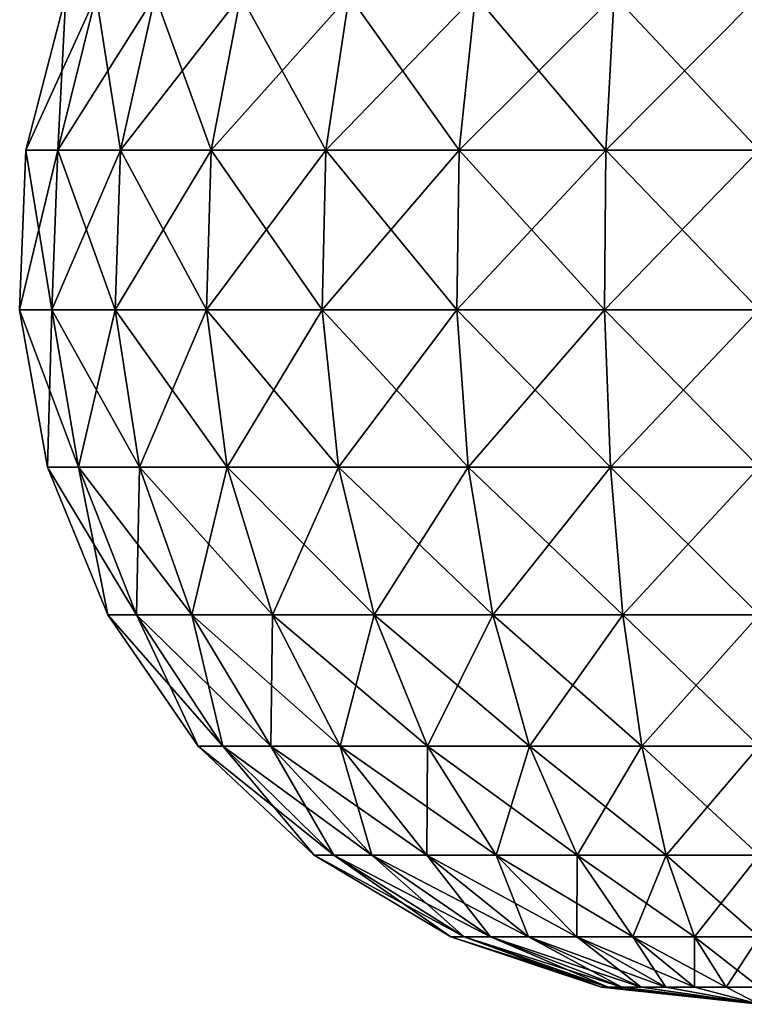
# Model space of a CAD drawing. Header units: millimetres. Extents: x -79 to 79, y -103 to 109.
# Tile 1 of 10: x -79 to -2, y -103 to 3. Entities that reach past the tile are written whole.
import ezdxf

# ---------------------------------------------------------------- set-up
doc = ezdxf.new("R2010")
doc.units = ezdxf.units.MM
doc.header["$LTSCALE"] = 65.185185
doc.layers.add('15', color=7, linetype='CONTINUOUS')

msp = doc.modelspace()

# ---------------------------------------------------------------- linework, layer by layer
at = {"layer": '15', "color": 250, "linetype": 'Continuous', "true_color": 0x1c1c1c}
for points in [[(-75.27, -11.03, 68.46), (-74.43, 5.56, 51.82), (-78.71, -11.03, 52.27), (-75.27, -11.03, 68.46)], [(-74.43, 5.56, 36.18), (-71.18, 5.56, 20.87), (-78.71, -11.03, 35.73), (-74.43, 5.56, 36.18)], [(-78.71, -11.03, 52.27), (-74.43, 5.56, 36.18), (-78.71, -11.03, 35.73), (-78.71, -11.03, 52.27)], [(-78.71, -11.03, 35.73), (-71.18, 5.56, 20.87), (-75.27, -11.03, 19.54), (-78.71, -11.03, 35.73)], [(-74.43, 5.56, 51.82), (-74.43, 5.56, 36.18), (-78.71, -11.03, 52.27), (-74.43, 5.56, 51.82)], [(-71.18, 5.56, 20.87), (-64.82, 5.56, 6.58), (-75.27, -11.03, 19.54), (-71.18, 5.56, 20.87)], [(-75.27, -11.03, 19.54), (-64.82, 5.56, 6.58), (-68.54, -11.03, 4.43), (-75.27, -11.03, 19.54)], [(-71.18, 5.56, 67.13), (-74.43, 5.56, 51.82), (-75.27, -11.03, 68.46), (-71.18, 5.56, 67.13)], [(-68.54, -11.03, 83.57), (-71.18, 5.56, 67.13), (-75.27, -11.03, 68.46), (-68.54, -11.03, 83.57)], [(-64.82, 5.56, 81.42), (-71.18, 5.56, 67.13), (-68.54, -11.03, 83.57), (-64.82, 5.56, 81.42)], [(-64.82, 5.56, 6.58), (-55.62, 5.56, -6.08), (-68.54, -11.03, 4.43), (-64.82, 5.56, 6.58)], [(-68.54, -11.03, 4.43), (-55.62, 5.56, -6.08), (-58.82, -11.03, -8.96), (-68.54, -11.03, 4.43)], [(-58.82, -11.03, 96.96), (-64.82, 5.56, 81.42), (-68.54, -11.03, 83.57), (-58.82, -11.03, 96.96)], [(-55.62, 5.56, 94.08), (-64.82, 5.56, 81.42), (-58.82, -11.03, 96.96), (-55.62, 5.56, 94.08)], [(-55.62, 5.56, -6.08), (-43.99, 5.56, -16.55), (-58.82, -11.03, -8.96), (-55.62, 5.56, -6.08)], [(-58.82, -11.03, -8.96), (-43.99, 5.56, -16.55), (-46.52, -11.03, -20.03), (-58.82, -11.03, -8.96)], [(-46.52, -11.03, 108.03), (-55.62, 5.56, 94.08), (-58.82, -11.03, 96.96), (-46.52, -11.03, 108.03)], [(-43.99, 5.56, 104.55), (-55.62, 5.56, 94.08), (-46.52, -11.03, 108.03), (-43.99, 5.56, 104.55)], [(-46.52, -11.03, -20.03), (-30.44, 5.56, -24.37), (-32.19, -11.03, -28.3), (-46.52, -11.03, -20.03)], [(-43.99, 5.56, -16.55), (-30.44, 5.56, -24.37), (-46.52, -11.03, -20.03), (-43.99, 5.56, -16.55)], [(-32.19, -11.03, 116.3), (-43.99, 5.56, 104.55), (-46.52, -11.03, 108.03), (-32.19, -11.03, 116.3)], [(-30.44, 5.56, 112.37), (-43.99, 5.56, 104.55), (-32.19, -11.03, 116.3), (-30.44, 5.56, 112.37)], [(-32.19, -11.03, -28.3), (-15.56, 5.56, -29.21), (-16.46, -11.03, -33.42), (-32.19, -11.03, -28.3)], [(-30.44, 5.56, -24.37), (-15.56, 5.56, -29.21), (-32.19, -11.03, -28.3), (-30.44, 5.56, -24.37)], [(-16.46, -11.03, 121.42), (-30.44, 5.56, 112.37), (-32.19, -11.03, 116.3), (-16.46, -11.03, 121.42)], [(-15.56, 5.56, 117.21), (-30.44, 5.56, 112.37), (-16.46, -11.03, 121.42), (-15.56, 5.56, 117.21)], [(0, -11.03, 123.15), (-15.56, 5.56, 117.21), (-16.46, -11.03, 121.42), (0, -11.03, 123.15)], [(-15.56, 5.56, -29.21), (0, 5.56, -30.84), (-16.46, -11.03, -33.42), (-15.56, 5.56, -29.21)], [(0, 5.56, -30.84), (0, -11.03, -35.15), (-16.46, -11.03, -33.42), (0, 5.56, -30.84)], [(0, 5.56, 118.84), (-15.56, 5.56, 117.21), (0, -11.03, 123.15), (0, 5.56, 118.84)], [(-78.71, -11.03, 52.27), (-78.71, -11.03, 35.73), (-79.38, -28.16, 52.34), (-78.71, -11.03, 52.27)], [(-75.91, -28.16, 68.66), (-78.71, -11.03, 52.27), (-79.38, -28.16, 52.34), (-75.91, -28.16, 68.66)], [(-78.71, -11.03, 35.73), (-75.27, -11.03, 19.54), (-79.38, -28.16, 35.66), (-78.71, -11.03, 35.73)], [(-79.38, -28.16, 52.34), (-78.71, -11.03, 35.73), (-79.38, -28.16, 35.66), (-79.38, -28.16, 52.34)], [(-79.38, -28.16, 35.66), (-75.27, -11.03, 19.54), (-75.91, -28.16, 19.34), (-79.38, -28.16, 35.66)], [(-75.27, -11.03, 68.46), (-78.71, -11.03, 52.27), (-75.91, -28.16, 68.66), (-75.27, -11.03, 68.46)], [(-75.91, -28.16, 19.34), (-68.54, -11.03, 4.43), (-69.12, -28.16, 4.09), (-75.91, -28.16, 19.34)], [(-69.12, -28.16, 83.91), (-75.27, -11.03, 68.46), (-75.91, -28.16, 68.66), (-69.12, -28.16, 83.91)], [(-75.27, -11.03, 19.54), (-68.54, -11.03, 4.43), (-75.91, -28.16, 19.34), (-75.27, -11.03, 19.54)], [(-68.54, -11.03, 83.57), (-75.27, -11.03, 68.46), (-69.12, -28.16, 83.91), (-68.54, -11.03, 83.57)], [(-69.12, -28.16, 4.09), (-58.82, -11.03, -8.96), (-59.31, -28.16, -9.41), (-69.12, -28.16, 4.09)], [(-59.31, -28.16, 97.41), (-68.54, -11.03, 83.57), (-69.12, -28.16, 83.91), (-59.31, -28.16, 97.41)], [(-68.54, -11.03, 4.43), (-58.82, -11.03, -8.96), (-69.12, -28.16, 4.09), (-68.54, -11.03, 4.43)], [(-58.82, -11.03, 96.96), (-68.54, -11.03, 83.57), (-59.31, -28.16, 97.41), (-58.82, -11.03, 96.96)], [(-58.82, -11.03, -8.96), (-46.52, -11.03, -20.03), (-59.31, -28.16, -9.41), (-58.82, -11.03, -8.96)], [(-59.31, -28.16, -9.41), (-46.52, -11.03, -20.03), (-46.91, -28.16, -20.57), (-59.31, -28.16, -9.41)], [(-46.91, -28.16, 108.57), (-58.82, -11.03, 96.96), (-59.31, -28.16, 97.41), (-46.91, -28.16, 108.57)], [(-46.52, -11.03, 108.03), (-58.82, -11.03, 96.96), (-46.91, -28.16, 108.57), (-46.52, -11.03, 108.03)], [(-32.46, -28.16, 116.91), (-46.52, -11.03, 108.03), (-46.91, -28.16, 108.57), (-32.46, -28.16, 116.91)], [(-46.52, -11.03, -20.03), (-32.19, -11.03, -28.3), (-46.91, -28.16, -20.57), (-46.52, -11.03, -20.03)], [(-46.91, -28.16, -20.57), (-32.19, -11.03, -28.3), (-32.46, -28.16, -28.91), (-46.91, -28.16, -20.57)], [(-32.19, -11.03, 116.3), (-46.52, -11.03, 108.03), (-32.46, -28.16, 116.91), (-32.19, -11.03, 116.3)], [(-16.59, -28.16, 122.07), (-32.19, -11.03, 116.3), (-32.46, -28.16, 116.91), (-16.59, -28.16, 122.07)], [(-32.19, -11.03, -28.3), (-16.46, -11.03, -33.42), (-32.46, -28.16, -28.91), (-32.19, -11.03, -28.3)], [(-32.46, -28.16, -28.91), (-16.46, -11.03, -33.42), (-16.59, -28.16, -34.07), (-32.46, -28.16, -28.91)], [(-16.46, -11.03, 121.42), (-32.19, -11.03, 116.3), (-16.59, -28.16, 122.07), (-16.46, -11.03, 121.42)], [(-16.46, -11.03, -33.42), (0, -11.03, -35.15), (-16.59, -28.16, -34.07), (-16.46, -11.03, -33.42)], [(0, -11.03, -35.15), (0, -28.16, -35.81), (-16.59, -28.16, -34.07), (0, -11.03, -35.15)], [(0, -28.16, 123.81), (-16.46, -11.03, 121.42), (-16.59, -28.16, 122.07), (0, -28.16, 123.81)], [(0, -11.03, 123.15), (-16.46, -11.03, 121.42), (0, -28.16, 123.81), (0, -11.03, 123.15)], [(-76.4, -45.03, 52.03), (-79.38, -28.16, 35.66), (-76.4, -45.03, 35.97), (-76.4, -45.03, 52.03)], [(-79.38, -28.16, 35.66), (-75.91, -28.16, 19.34), (-76.4, -45.03, 35.97), (-79.38, -28.16, 35.66)], [(-75.91, -28.16, 68.66), (-79.38, -28.16, 52.34), (-73.06, -45.03, 67.74), (-75.91, -28.16, 68.66)], [(-79.38, -28.16, 52.34), (-79.38, -28.16, 35.66), (-76.4, -45.03, 52.03), (-79.38, -28.16, 52.34)], [(-73.06, -45.03, 67.74), (-79.38, -28.16, 52.34), (-76.4, -45.03, 52.03), (-73.06, -45.03, 67.74)], [(-76.4, -45.03, 35.97), (-75.91, -28.16, 19.34), (-73.06, -45.03, 20.26), (-76.4, -45.03, 35.97)], [(-75.91, -28.16, 19.34), (-69.12, -28.16, 4.09), (-73.06, -45.03, 20.26), (-75.91, -28.16, 19.34)], [(-69.12, -28.16, 83.91), (-75.91, -28.16, 68.66), (-66.53, -45.03, 82.41), (-69.12, -28.16, 83.91)], [(-66.53, -45.03, 82.41), (-75.91, -28.16, 68.66), (-73.06, -45.03, 67.74), (-66.53, -45.03, 82.41)], [(-73.06, -45.03, 20.26), (-69.12, -28.16, 4.09), (-66.53, -45.03, 5.59), (-73.06, -45.03, 20.26)], [(-69.12, -28.16, 4.09), (-59.31, -28.16, -9.41), (-66.53, -45.03, 5.59), (-69.12, -28.16, 4.09)], [(-59.31, -28.16, 97.41), (-69.12, -28.16, 83.91), (-57.09, -45.03, 95.4), (-59.31, -28.16, 97.41)], [(-57.09, -45.03, 95.4), (-69.12, -28.16, 83.91), (-66.53, -45.03, 82.41), (-57.09, -45.03, 95.4)], [(-66.53, -45.03, 5.59), (-59.31, -28.16, -9.41), (-57.09, -45.03, -7.4), (-66.53, -45.03, 5.59)], [(-59.31, -28.16, -9.41), (-46.91, -28.16, -20.57), (-57.09, -45.03, -7.4), (-59.31, -28.16, -9.41)], [(-46.91, -28.16, 108.57), (-59.31, -28.16, 97.41), (-45.15, -45.03, 106.15), (-46.91, -28.16, 108.57)], [(-45.15, -45.03, 106.15), (-59.31, -28.16, 97.41), (-57.09, -45.03, 95.4), (-45.15, -45.03, 106.15)], [(-57.09, -45.03, -7.4), (-46.91, -28.16, -20.57), (-45.15, -45.03, -18.15), (-57.09, -45.03, -7.4)], [(-46.91, -28.16, -20.57), (-32.46, -28.16, -28.91), (-45.15, -45.03, -18.15), (-46.91, -28.16, -20.57)], [(-32.46, -28.16, 116.91), (-46.91, -28.16, 108.57), (-31.24, -45.03, 114.18), (-32.46, -28.16, 116.91)], [(-31.24, -45.03, 114.18), (-46.91, -28.16, 108.57), (-45.15, -45.03, 106.15), (-31.24, -45.03, 114.18)], [(-45.15, -45.03, -18.15), (-32.46, -28.16, -28.91), (-31.24, -45.03, -26.18), (-45.15, -45.03, -18.15)], [(-32.46, -28.16, -28.91), (-16.59, -28.16, -34.07), (-31.24, -45.03, -26.18), (-32.46, -28.16, -28.91)], [(-15.97, -45.03, 119.14), (-32.46, -28.16, 116.91), (-31.24, -45.03, 114.18), (-15.97, -45.03, 119.14)], [(-16.59, -28.16, 122.07), (-32.46, -28.16, 116.91), (-15.97, -45.03, 119.14), (-16.59, -28.16, 122.07)], [(-31.24, -45.03, -26.18), (-16.59, -28.16, -34.07), (-15.97, -45.03, -31.14), (-31.24, -45.03, -26.18)], [(0, -45.03, 120.82), (-16.59, -28.16, 122.07), (-15.97, -45.03, 119.14), (0, -45.03, 120.82)], [(-16.59, -28.16, -34.07), (0, -28.16, -35.81), (-15.97, -45.03, -31.14), (-16.59, -28.16, -34.07)], [(0, -28.16, 123.81), (-16.59, -28.16, 122.07), (0, -45.03, 120.82), (0, -28.16, 123.81)], [(0, -28.16, -35.81), (0, -45.03, -32.82), (-15.97, -45.03, -31.14), (0, -28.16, -35.81)], [(-73.06, -45.03, 67.74), (-76.4, -45.03, 52.03), (-66.85, -60.88, 65.72), (-73.06, -45.03, 67.74)], [(-76.4, -45.03, 52.03), (-76.4, -45.03, 35.97), (-69.91, -60.88, 51.35), (-76.4, -45.03, 52.03)], [(-66.85, -60.88, 65.72), (-76.4, -45.03, 52.03), (-69.91, -60.88, 51.35), (-66.85, -60.88, 65.72)], [(-76.4, -45.03, 35.97), (-73.06, -45.03, 20.26), (-69.91, -60.88, 36.65), (-76.4, -45.03, 35.97)], [(-69.91, -60.88, 51.35), (-76.4, -45.03, 35.97), (-69.91, -60.88, 36.65), (-69.91, -60.88, 51.35)], [(-66.53, -45.03, 82.41), (-73.06, -45.03, 67.74), (-60.88, -60.88, 79.15), (-66.53, -45.03, 82.41)], [(-60.88, -60.88, 79.15), (-73.06, -45.03, 67.74), (-66.85, -60.88, 65.72), (-60.88, -60.88, 79.15)], [(-73.06, -45.03, 20.26), (-66.53, -45.03, 5.59), (-66.85, -60.88, 22.28), (-73.06, -45.03, 20.26)], [(-69.91, -60.88, 36.65), (-73.06, -45.03, 20.26), (-66.85, -60.88, 22.28), (-69.91, -60.88, 36.65)], [(-66.85, -60.88, 22.28), (-66.53, -45.03, 5.59), (-60.88, -60.88, 8.85), (-66.85, -60.88, 22.28)], [(-52.24, -60.88, 91.04), (-66.53, -45.03, 82.41), (-60.88, -60.88, 79.15), (-52.24, -60.88, 91.04)], [(-66.53, -45.03, 5.59), (-57.09, -45.03, -7.4), (-60.88, -60.88, 8.85), (-66.53, -45.03, 5.59)], [(-57.09, -45.03, 95.4), (-66.53, -45.03, 82.41), (-52.24, -60.88, 91.04), (-57.09, -45.03, 95.4)], [(-60.88, -60.88, 8.85), (-57.09, -45.03, -7.4), (-52.24, -60.88, -3.04), (-60.88, -60.88, 8.85)], [(-45.15, -45.03, 106.15), (-57.09, -45.03, 95.4), (-41.32, -60.88, 100.87), (-45.15, -45.03, 106.15)], [(-41.32, -60.88, 100.87), (-57.09, -45.03, 95.4), (-52.24, -60.88, 91.04), (-41.32, -60.88, 100.87)], [(-57.09, -45.03, -7.4), (-45.15, -45.03, -18.15), (-52.24, -60.88, -3.04), (-57.09, -45.03, -7.4)], [(-52.24, -60.88, -3.04), (-45.15, -45.03, -18.15), (-41.32, -60.88, -12.87), (-52.24, -60.88, -3.04)], [(-31.24, -45.03, 114.18), (-45.15, -45.03, 106.15), (-28.59, -60.88, 108.22), (-31.24, -45.03, 114.18)], [(-28.59, -60.88, 108.22), (-45.15, -45.03, 106.15), (-41.32, -60.88, 100.87), (-28.59, -60.88, 108.22)], [(-45.15, -45.03, -18.15), (-31.24, -45.03, -26.18), (-41.32, -60.88, -12.87), (-45.15, -45.03, -18.15)], [(-41.32, -60.88, -12.87), (-31.24, -45.03, -26.18), (-28.59, -60.88, -20.22), (-41.32, -60.88, -12.87)], [(-15.97, -45.03, 119.14), (-31.24, -45.03, 114.18), (-14.62, -60.88, 112.76), (-15.97, -45.03, 119.14)], [(-14.62, -60.88, 112.76), (-31.24, -45.03, 114.18), (-28.59, -60.88, 108.22), (-14.62, -60.88, 112.76)], [(-31.24, -45.03, -26.18), (-15.97, -45.03, -31.14), (-28.59, -60.88, -20.22), (-31.24, -45.03, -26.18)], [(-28.59, -60.88, -20.22), (-15.97, -45.03, -31.14), (-14.62, -60.88, -24.76), (-28.59, -60.88, -20.22)], [(-15.97, -45.03, -31.14), (0, -45.03, -32.82), (-14.62, -60.88, -24.76), (-15.97, -45.03, -31.14)], [(0, -45.03, 120.82), (-15.97, -45.03, 119.14), (0, -60.88, 114.29), (0, -45.03, 120.82)], [(0, -60.88, 114.29), (-15.97, -45.03, 119.14), (-14.62, -60.88, 112.76), (0, -60.88, 114.29)], [(0, -45.03, -32.82), (0, -60.88, -26.29), (-14.62, -60.88, -24.76), (0, -45.03, -32.82)], [(-66.85, -60.88, 65.72), (-69.91, -60.88, 51.35), (-57.58, -74.98, 62.71), (-66.85, -60.88, 65.72)], [(-69.91, -60.88, 51.35), (-69.91, -60.88, 36.65), (-60.21, -74.98, 50.33), (-69.91, -60.88, 51.35)], [(-57.58, -74.98, 62.71), (-69.91, -60.88, 51.35), (-60.21, -74.98, 50.33), (-57.58, -74.98, 62.71)], [(-69.91, -60.88, 36.65), (-66.85, -60.88, 22.28), (-60.21, -74.98, 37.67), (-69.91, -60.88, 36.65)], [(-60.21, -74.98, 50.33), (-69.91, -60.88, 36.65), (-60.21, -74.98, 37.67), (-60.21, -74.98, 50.33)], [(-60.88, -60.88, 79.15), (-66.85, -60.88, 65.72), (-52.43, -74.98, 74.27), (-60.88, -60.88, 79.15)], [(-52.43, -74.98, 74.27), (-66.85, -60.88, 65.72), (-57.58, -74.98, 62.71), (-52.43, -74.98, 74.27)], [(-66.85, -60.88, 22.28), (-60.88, -60.88, 8.85), (-57.58, -74.98, 25.29), (-66.85, -60.88, 22.28)], [(-60.21, -74.98, 37.67), (-66.85, -60.88, 22.28), (-57.58, -74.98, 25.29), (-60.21, -74.98, 37.67)], [(-52.24, -60.88, 91.04), (-60.88, -60.88, 79.15), (-44.99, -74.98, 84.51), (-52.24, -60.88, 91.04)], [(-44.99, -74.98, 84.51), (-60.88, -60.88, 79.15), (-52.43, -74.98, 74.27), (-44.99, -74.98, 84.51)], [(-60.88, -60.88, 8.85), (-52.24, -60.88, -3.04), (-52.43, -74.98, 13.73), (-60.88, -60.88, 8.85)], [(-57.58, -74.98, 25.29), (-60.88, -60.88, 8.85), (-52.43, -74.98, 13.73), (-57.58, -74.98, 25.29)], [(-52.43, -74.98, 13.73), (-52.24, -60.88, -3.04), (-44.99, -74.98, 3.49), (-52.43, -74.98, 13.73)], [(-41.32, -60.88, 100.87), (-52.24, -60.88, 91.04), (-35.59, -74.98, 92.98), (-41.32, -60.88, 100.87)], [(-35.59, -74.98, 92.98), (-52.24, -60.88, 91.04), (-44.99, -74.98, 84.51), (-35.59, -74.98, 92.98)], [(-52.24, -60.88, -3.04), (-41.32, -60.88, -12.87), (-44.99, -74.98, 3.49), (-52.24, -60.88, -3.04)], [(-44.99, -74.98, 3.49), (-41.32, -60.88, -12.87), (-35.59, -74.98, -4.98), (-44.99, -74.98, 3.49)], [(-28.59, -60.88, 108.22), (-41.32, -60.88, 100.87), (-24.63, -74.98, 99.31), (-28.59, -60.88, 108.22)], [(-24.63, -74.98, 99.31), (-41.32, -60.88, 100.87), (-35.59, -74.98, 92.98), (-24.63, -74.98, 99.31)], [(-41.32, -60.88, -12.87), (-28.59, -60.88, -20.22), (-35.59, -74.98, -4.98), (-41.32, -60.88, -12.87)], [(-35.59, -74.98, -4.98), (-28.59, -60.88, -20.22), (-24.63, -74.98, -11.31), (-35.59, -74.98, -4.98)], [(-12.59, -74.98, 103.22), (-28.59, -60.88, 108.22), (-24.63, -74.98, 99.31), (-12.59, -74.98, 103.22)], [(-14.62, -60.88, 112.76), (-28.59, -60.88, 108.22), (-12.59, -74.98, 103.22), (-14.62, -60.88, 112.76)], [(-28.59, -60.88, -20.22), (-14.62, -60.88, -24.76), (-24.63, -74.98, -11.31), (-28.59, -60.88, -20.22)], [(-24.63, -74.98, -11.31), (-14.62, -60.88, -24.76), (-12.59, -74.98, -15.22), (-24.63, -74.98, -11.31)], [(-14.62, -60.88, -24.76), (0, -60.88, -26.29), (-12.59, -74.98, -15.22), (-14.62, -60.88, -24.76)], [(0, -60.88, 114.29), (-14.62, -60.88, 112.76), (0, -74.98, 104.55), (0, -60.88, 114.29)], [(0, -74.98, 104.55), (-14.62, -60.88, 112.76), (-12.59, -74.98, 103.22), (0, -74.98, 104.55)], [(0, -60.88, -26.29), (0, -74.98, -16.55), (-12.59, -74.98, -15.22), (0, -60.88, -26.29)], [(-57.58, -74.98, 62.71), (-60.21, -74.98, 50.33), (-45.67, -86.68, 58.84), (-57.58, -74.98, 62.71)], [(-60.21, -74.98, 50.33), (-60.21, -74.98, 37.67), (-47.75, -86.68, 49.02), (-60.21, -74.98, 50.33)], [(-45.67, -86.68, 58.84), (-60.21, -74.98, 50.33), (-47.75, -86.68, 49.02), (-45.67, -86.68, 58.84)], [(-60.21, -74.98, 37.67), (-57.58, -74.98, 25.29), (-47.75, -86.68, 38.98), (-60.21, -74.98, 37.67)], [(-47.75, -86.68, 49.02), (-60.21, -74.98, 37.67), (-47.75, -86.68, 38.98), (-47.75, -86.68, 49.02)], [(-41.58, -86.68, 68.01), (-57.58, -74.98, 62.71), (-45.67, -86.68, 58.84), (-41.58, -86.68, 68.01)], [(-57.58, -74.98, 25.29), (-52.43, -74.98, 13.73), (-45.67, -86.68, 29.16), (-57.58, -74.98, 25.29)], [(-47.75, -86.68, 38.98), (-57.58, -74.98, 25.29), (-45.67, -86.68, 29.16), (-47.75, -86.68, 38.98)], [(-52.43, -74.98, 74.27), (-57.58, -74.98, 62.71), (-41.58, -86.68, 68.01), (-52.43, -74.98, 74.27)], [(-35.68, -86.68, 76.13), (-52.43, -74.98, 74.27), (-41.58, -86.68, 68.01), (-35.68, -86.68, 76.13)], [(-52.43, -74.98, 13.73), (-44.99, -74.98, 3.49), (-41.58, -86.68, 19.99), (-52.43, -74.98, 13.73)], [(-45.67, -86.68, 29.16), (-52.43, -74.98, 13.73), (-41.58, -86.68, 19.99), (-45.67, -86.68, 29.16)], [(-44.99, -74.98, 84.51), (-52.43, -74.98, 74.27), (-35.68, -86.68, 76.13), (-44.99, -74.98, 84.51)], [(-41.58, -86.68, 19.99), (-44.99, -74.98, 3.49), (-35.68, -86.68, 11.87), (-41.58, -86.68, 19.99)], [(-44.99, -74.98, 3.49), (-35.59, -74.98, -4.98), (-35.68, -86.68, 11.87), (-44.99, -74.98, 3.49)], [(-35.59, -74.98, 92.98), (-44.99, -74.98, 84.51), (-28.22, -86.68, 82.85), (-35.59, -74.98, 92.98)], [(-28.22, -86.68, 82.85), (-44.99, -74.98, 84.51), (-35.68, -86.68, 76.13), (-28.22, -86.68, 82.85)], [(-35.68, -86.68, 11.87), (-35.59, -74.98, -4.98), (-28.22, -86.68, 5.15), (-35.68, -86.68, 11.87)], [(-35.59, -74.98, -4.98), (-24.63, -74.98, -11.31), (-28.22, -86.68, 5.15), (-35.59, -74.98, -4.98)], [(-24.63, -74.98, 99.31), (-35.59, -74.98, 92.98), (-19.53, -86.68, 87.87), (-24.63, -74.98, 99.31)], [(-19.53, -86.68, 87.87), (-35.59, -74.98, 92.98), (-28.22, -86.68, 82.85), (-19.53, -86.68, 87.87)], [(-28.22, -86.68, 5.15), (-24.63, -74.98, -11.31), (-19.53, -86.68, 0.13), (-28.22, -86.68, 5.15)], [(-24.63, -74.98, -11.31), (-12.59, -74.98, -15.22), (-19.53, -86.68, 0.13), (-24.63, -74.98, -11.31)], [(-12.59, -74.98, 103.22), (-24.63, -74.98, 99.31), (-9.98, -86.68, 90.97), (-12.59, -74.98, 103.22)], [(-9.98, -86.68, 90.97), (-24.63, -74.98, 99.31), (-19.53, -86.68, 87.87), (-9.98, -86.68, 90.97)], [(-19.53, -86.68, 0.13), (-12.59, -74.98, -15.22), (-9.98, -86.68, -2.97), (-19.53, -86.68, 0.13)], [(-12.59, -74.98, -15.22), (0, -74.98, -16.55), (-9.98, -86.68, -2.97), (-12.59, -74.98, -15.22)], [(0, -74.98, 104.55), (-12.59, -74.98, 103.22), (0, -86.68, 92.02), (0, -74.98, 104.55)], [(0, -86.68, 92.02), (-12.59, -74.98, 103.22), (-9.98, -86.68, 90.97), (0, -86.68, 92.02)], [(0, -74.98, -16.55), (0, -86.68, -4.02), (-9.98, -86.68, -2.97), (0, -74.98, -16.55)], [(-33.1, -95.44, 47.48), (-47.75, -86.68, 38.98), (-33.1, -95.44, 40.52), (-33.1, -95.44, 47.48)], [(-45.67, -86.68, 58.84), (-47.75, -86.68, 49.02), (-31.66, -95.44, 54.29), (-45.67, -86.68, 58.84)], [(-47.75, -86.68, 49.02), (-47.75, -86.68, 38.98), (-33.1, -95.44, 47.48), (-47.75, -86.68, 49.02)], [(-31.66, -95.44, 54.29), (-47.75, -86.68, 49.02), (-33.1, -95.44, 47.48), (-31.66, -95.44, 54.29)], [(-47.75, -86.68, 38.98), (-45.67, -86.68, 29.16), (-33.1, -95.44, 40.52), (-47.75, -86.68, 38.98)], [(-45.67, -86.68, 29.16), (-41.58, -86.68, 19.99), (-31.66, -95.44, 33.71), (-45.67, -86.68, 29.16)], [(-33.1, -95.44, 40.52), (-45.67, -86.68, 29.16), (-31.66, -95.44, 33.71), (-33.1, -95.44, 40.52)], [(-41.58, -86.68, 68.01), (-45.67, -86.68, 58.84), (-28.83, -95.44, 60.64), (-41.58, -86.68, 68.01)], [(-28.83, -95.44, 60.64), (-45.67, -86.68, 58.84), (-31.66, -95.44, 54.29), (-28.83, -95.44, 60.64)], [(-41.58, -86.68, 19.99), (-35.68, -86.68, 11.87), (-28.83, -95.44, 27.36), (-41.58, -86.68, 19.99)], [(-31.66, -95.44, 33.71), (-41.58, -86.68, 19.99), (-28.83, -95.44, 27.36), (-31.66, -95.44, 33.71)], [(-35.68, -86.68, 76.13), (-41.58, -86.68, 68.01), (-24.74, -95.44, 66.27), (-35.68, -86.68, 76.13)], [(-24.74, -95.44, 66.27), (-41.58, -86.68, 68.01), (-28.83, -95.44, 60.64), (-24.74, -95.44, 66.27)], [(-35.68, -86.68, 11.87), (-28.22, -86.68, 5.15), (-24.74, -95.44, 21.73), (-35.68, -86.68, 11.87)], [(-28.83, -95.44, 27.36), (-35.68, -86.68, 11.87), (-24.74, -95.44, 21.73), (-28.83, -95.44, 27.36)], [(-28.22, -86.68, 82.85), (-35.68, -86.68, 76.13), (-19.56, -95.44, 70.93), (-28.22, -86.68, 82.85)], [(-19.56, -95.44, 70.93), (-35.68, -86.68, 76.13), (-24.74, -95.44, 66.27), (-19.56, -95.44, 70.93)], [(-19.53, -86.68, 87.87), (-28.22, -86.68, 82.85), (-13.54, -95.44, 74.41), (-19.53, -86.68, 87.87)], [(-28.22, -86.68, 5.15), (-19.53, -86.68, 0.13), (-19.56, -95.44, 17.07), (-28.22, -86.68, 5.15)], [(-24.74, -95.44, 21.73), (-28.22, -86.68, 5.15), (-19.56, -95.44, 17.07), (-24.74, -95.44, 21.73)], [(-13.54, -95.44, 74.41), (-28.22, -86.68, 82.85), (-19.56, -95.44, 70.93), (-13.54, -95.44, 74.41)], [(-19.56, -95.44, 17.07), (-19.53, -86.68, 0.13), (-13.54, -95.44, 13.59), (-19.56, -95.44, 17.07)], [(-9.98, -86.68, 90.97), (-19.53, -86.68, 87.87), (-6.92, -95.44, 76.56), (-9.98, -86.68, 90.97)], [(-19.53, -86.68, 0.13), (-9.98, -86.68, -2.97), (-13.54, -95.44, 13.59), (-19.53, -86.68, 0.13)], [(-6.92, -95.44, 76.56), (-19.53, -86.68, 87.87), (-13.54, -95.44, 74.41), (-6.92, -95.44, 76.56)], [(-13.54, -95.44, 13.59), (-9.98, -86.68, -2.97), (-6.92, -95.44, 11.44), (-13.54, -95.44, 13.59)], [(-9.98, -86.68, -2.97), (0, -86.68, -4.02), (-6.92, -95.44, 11.44), (-9.98, -86.68, -2.97)], [(0, -86.68, 92.02), (-9.98, -86.68, 90.97), (0, -95.44, 77.29), (0, -86.68, 92.02)], [(0, -95.44, 77.29), (-9.98, -86.68, 90.97), (-6.92, -95.44, 76.56), (0, -95.44, 77.29)], [(0, -86.68, -4.02), (0, -95.44, 10.71), (-6.92, -95.44, 11.44), (0, -86.68, -4.02)], [(-16.93, -100.86, 42.22), (-16.93, -100.86, 45.78), (-33.1, -95.44, 40.52), (-16.93, -100.86, 42.22)], [(-16.93, -100.86, 42.22), (-33.1, -95.44, 40.52), (-31.66, -95.44, 33.71), (-16.93, -100.86, 42.22)], [(-16.93, -100.86, 45.78), (-16.19, -100.86, 49.26), (-33.1, -95.44, 47.48), (-16.93, -100.86, 45.78)], [(-16.93, -100.86, 45.78), (-33.1, -95.44, 47.48), (-33.1, -95.44, 40.52), (-16.93, -100.86, 45.78)], [(-16.19, -100.86, 49.26), (-31.66, -95.44, 54.29), (-33.1, -95.44, 47.48), (-16.19, -100.86, 49.26)], [(-14.74, -100.86, 52.51), (-28.83, -95.44, 60.64), (-31.66, -95.44, 54.29), (-14.74, -100.86, 52.51)], [(-16.19, -100.86, 38.74), (-16.93, -100.86, 42.22), (-31.66, -95.44, 33.71), (-16.19, -100.86, 38.74)], [(-16.19, -100.86, 38.74), (-31.66, -95.44, 33.71), (-28.83, -95.44, 27.36), (-16.19, -100.86, 38.74)], [(-16.19, -100.86, 49.26), (-14.74, -100.86, 52.51), (-31.66, -95.44, 54.29), (-16.19, -100.86, 49.26)], [(-14.74, -100.86, 52.51), (-12.65, -100.86, 55.39), (-28.83, -95.44, 60.64), (-14.74, -100.86, 52.51)], [(-12.65, -100.86, 55.39), (-24.74, -95.44, 66.27), (-28.83, -95.44, 60.64), (-12.65, -100.86, 55.39)], [(-14.74, -100.86, 35.49), (-16.19, -100.86, 38.74), (-28.83, -95.44, 27.36), (-14.74, -100.86, 35.49)], [(-14.74, -100.86, 35.49), (-28.83, -95.44, 27.36), (-24.74, -95.44, 21.73), (-14.74, -100.86, 35.49)], [(-12.65, -100.86, 32.61), (-14.74, -100.86, 35.49), (-24.74, -95.44, 21.73), (-12.65, -100.86, 32.61)], [(-12.65, -100.86, 55.39), (-10.01, -100.86, 57.77), (-24.74, -95.44, 66.27), (-12.65, -100.86, 55.39)], [(-10.01, -100.86, 57.77), (-19.56, -95.44, 70.93), (-24.74, -95.44, 66.27), (-10.01, -100.86, 57.77)], [(-12.65, -100.86, 32.61), (-24.74, -95.44, 21.73), (-19.56, -95.44, 17.07), (-12.65, -100.86, 32.61)], [(-10.01, -100.86, 30.23), (-12.65, -100.86, 32.61), (-19.56, -95.44, 17.07), (-10.01, -100.86, 30.23)], [(-10.01, -100.86, 30.23), (-19.56, -95.44, 17.07), (-13.54, -95.44, 13.59), (-10.01, -100.86, 30.23)], [(-10.01, -100.86, 57.77), (-6.92, -100.86, 59.55), (-19.56, -95.44, 70.93), (-10.01, -100.86, 57.77)], [(-6.92, -100.86, 59.55), (-13.54, -95.44, 74.41), (-19.56, -95.44, 70.93), (-6.92, -100.86, 59.55)], [(-6.92, -100.86, 28.45), (-10.01, -100.86, 30.23), (-13.54, -95.44, 13.59), (-6.92, -100.86, 28.45)], [(-6.92, -100.86, 28.45), (-13.54, -95.44, 13.59), (-6.92, -95.44, 11.44), (-6.92, -100.86, 28.45)], [(-6.92, -100.86, 59.55), (-3.54, -100.86, 60.65), (-13.54, -95.44, 74.41), (-6.92, -100.86, 59.55)], [(-3.54, -100.86, 60.65), (-6.92, -95.44, 76.56), (-13.54, -95.44, 74.41), (-3.54, -100.86, 60.65)], [(-3.54, -100.86, 27.35), (-6.92, -100.86, 28.45), (-6.92, -95.44, 11.44), (-3.54, -100.86, 27.35)], [(0, -95.44, 10.71), (-3.54, -100.86, 27.35), (-6.92, -95.44, 11.44), (0, -95.44, 10.71)], [(-3.54, -100.86, 60.65), (0, -100.86, 61.02), (-6.92, -95.44, 76.56), (-3.54, -100.86, 60.65)], [(0, -100.86, 61.02), (0, -95.44, 77.29), (-6.92, -95.44, 76.56), (0, -100.86, 61.02)], [(0, -100.86, 26.98), (-3.54, -100.86, 27.35), (0, -95.44, 10.71), (0, -100.86, 26.98)], [(-16.19, -100.86, 38.74), (0, -102.69, 44), (-16.93, -100.86, 42.22), (-16.19, -100.86, 38.74)], [(-16.93, -100.86, 42.22), (0, -102.69, 44), (-16.93, -100.86, 45.78), (-16.93, -100.86, 42.22)], [(-16.93, -100.86, 45.78), (0, -102.69, 44), (-16.19, -100.86, 49.26), (-16.93, -100.86, 45.78)], [(-14.74, -100.86, 35.49), (0, -102.69, 44), (-16.19, -100.86, 38.74), (-14.74, -100.86, 35.49)], [(-16.19, -100.86, 49.26), (0, -102.69, 44), (-14.74, -100.86, 52.51), (-16.19, -100.86, 49.26)], [(-12.65, -100.86, 32.61), (0, -102.69, 44), (-14.74, -100.86, 35.49), (-12.65, -100.86, 32.61)], [(-14.74, -100.86, 52.51), (0, -102.69, 44), (-12.65, -100.86, 55.39), (-14.74, -100.86, 52.51)], [(-12.65, -100.86, 55.39), (0, -102.69, 44), (-10.01, -100.86, 57.77), (-12.65, -100.86, 55.39)], [(-10.01, -100.86, 30.23), (0, -102.69, 44), (-12.65, -100.86, 32.61), (-10.01, -100.86, 30.23)], [(-10.01, -100.86, 57.77), (0, -102.69, 44), (-6.92, -100.86, 59.55), (-10.01, -100.86, 57.77)], [(-6.92, -100.86, 28.45), (0, -102.69, 44), (-10.01, -100.86, 30.23), (-6.92, -100.86, 28.45)], [(-6.92, -100.86, 59.55), (0, -102.69, 44), (-3.54, -100.86, 60.65), (-6.92, -100.86, 59.55)], [(-3.54, -100.86, 27.35), (0, -102.69, 44), (-6.92, -100.86, 28.45), (-3.54, -100.86, 27.35)], [(-3.54, -100.86, 60.65), (0, -102.69, 44), (0, -100.86, 61.02), (-3.54, -100.86, 60.65)], [(0, -100.86, 26.98), (0, -102.69, 44), (-3.54, -100.86, 27.35), (0, -100.86, 26.98)]]:
    msp.add_3dface(points, dxfattribs=at)

doc.saveas('drawing.dxf')
